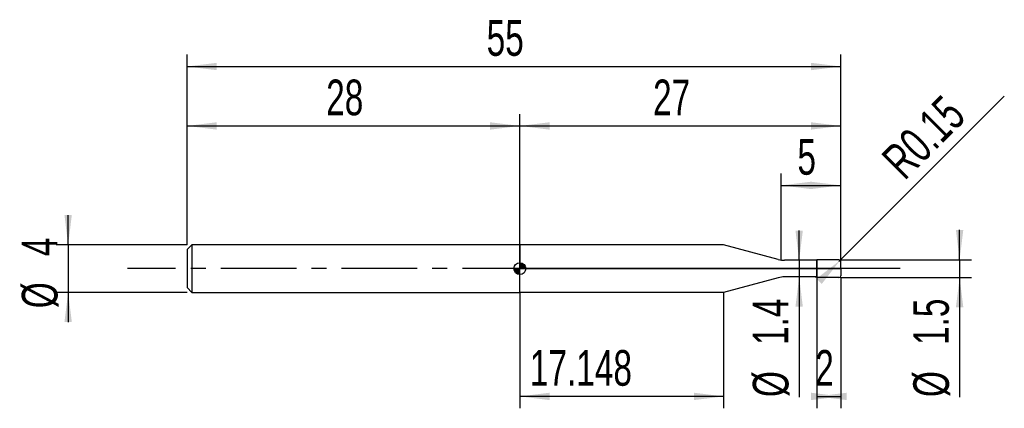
# Model space of a CAD drawing. Extents: x -14.1 to 68.8, y -11.8 to 20.9.
import ezdxf
from ezdxf.enums import TextEntityAlignment as Align

# ---------------------------------------------------------------- set-up
doc = ezdxf.new("R2010")
doc.units = 0
doc.linetypes.add('CENTER', pattern=[10.16, 6.35, -1.27, 1.27, -1.27])
doc.layers.get('0').update_dxf_attribs({"linetype": 'CONTINUOUS'})
for name, color, linetype in [('1', 4, 'CONTINUOUS'), ('2', 7, 'CONTINUOUS'), ('4', 2, 'CENTER'), ('CUT', 1, 'CONTINUOUS'), ('NOCUT', 7, 'CONTINUOUS'), ('SK1', 4, 'CONTINUOUS'), ('SK2', 7, 'CONTINUOUS'), ('SK4', 2, 'CENTER')]:
    doc.layers.add(name, color=color, linetype=linetype)
doc.dimstyles.new('SLDDIMSTYLE0', dxfattribs={"dimtxt": 3, "dimasz": 2.5, "dimexe": 0, "dimexo": 0.0625, "dimgap": 0.75, "dimtad": 1, "dimrnd": 1e-09, "dimzin": 12, "dimsah": 1, "dimcen": 0.09, "dimazin": 3, "dimtfac": 1, "dimtofl": 0, "dimtmove": 0, "dimatfit": 3})
doc.dimstyles.new('SLDDIMSTYLE1', dxfattribs={"dimtxt": 3, "dimasz": 2.5, "dimexe": 0, "dimexo": 0.0625, "dimgap": 0.75, "dimtad": 1, "dimrnd": 1e-09, "dimzin": 12, "dimsah": 1, "dimcen": 0.09, "dimazin": 3, "dimtfac": 1, "dimtmove": 0, "dimatfit": 3})
doc.dimstyles.new('SLDDIMSTYLE2', dxfattribs={"dimtxt": 3, "dimasz": 2.5, "dimexe": 0, "dimexo": 0.0625, "dimgap": 0.75, "dimtad": 1, "dimrnd": 1e-09, "dimsah": 1, "dimcen": 0, "dimazin": 3, "dimtfac": 1, "dimtofl": 0, "dimtmove": 0, "dimatfit": 3})

# ---------------------------------------------------------------- blocks, each defined once
blk = doc.blocks.new('_D')
at = {"layer": '2'}
for p, q in [((53, -0.75), (53, -11.75)), ((55, -0.75), (55, -11.75)), ((53, -10.75), (55, -10.75))]:
    blk.add_line(p, q, dxfattribs=at)
for points in [[(55, -10.75), (52.5, -10.44), (52.5, -11.06)], [(53, -10.75), (55.5, -11.06), (55.5, -10.44)]]:
    blk.add_solid(points, dxfattribs=at)
at = {"layer": '2', "width": 0.7}
blk.add_text('2', height=3, dxfattribs=at).set_placement((52.854, -10.75), align=Align.BOTTOM_LEFT)
blk = doc.blocks.new('_D_1')
at = {"layer": '2'}
for p, q in [((65, 0.75), (65, 3.25)), ((55, 0.75), (66, 0.75)), ((65, 0.75), (65, -0.75)), ((55, -0.75), (66, -0.75)), ((65, -0.75), (65, -10.802))]:
    blk.add_line(p, q, dxfattribs=at)
for points in [[(65, 0.75), (65.31, 3.25), (64.69, 3.25)], [(65, -0.75), (64.69, -3.25), (65.31, -3.25)]]:
    blk.add_solid(points, dxfattribs=at)
at = {"layer": '2', "width": 0.7}
for s, p in [('1.5', (64.992, -6.428)), ('%%c', (65, -10.802))]:
    blk.add_text(s, height=3, rotation=90, dxfattribs=at).set_placement(p, align=Align.BOTTOM_LEFT)
blk = doc.blocks.new('_D_2')
at = {"layer": '2'}
for p, q in [((28, -2), (28, -11.75)), ((45.148, -2), (45.148, -11.75)), ((45.148, -10.75), (28, -10.75))]:
    blk.add_line(p, q, dxfattribs=at)
for points in [[(28, -10.75), (30.5, -11.06), (30.5, -10.44)], [(45.148, -10.75), (42.648, -10.44), (42.648, -11.06)]]:
    blk.add_solid(points, dxfattribs=at)
at = {"layer": '2', "width": 0.7}
blk.add_text('17.148', height=3, dxfattribs=at).set_placement((28.846, -10.75), align=Align.BOTTOM_LEFT)
blk = doc.blocks.new('_D_3')
at = {"layer": '2'}
for p, q in [((50, 0.7), (50, 8)), ((55, 0.7), (55, 8)), ((50, 7), (55, 7))]:
    blk.add_line(p, q, dxfattribs=at)
for points in [[(50, 7), (52.5, 6.69), (52.5, 7.31)], [(55, 7), (52.5, 7.31), (52.5, 6.69)]]:
    blk.add_solid(points, dxfattribs=at)
at = {"layer": '2', "width": 0.7}
blk.add_text('5', height=3, dxfattribs=at).set_placement((51.354, 7), align=Align.BOTTOM_LEFT)
blk = doc.blocks.new('_D_4')
at = {"layer": '2'}
for p, q in [((51.5, 0.7), (51.5, 3.2)), ((53, 0.7), (50.5, 0.7)), ((51.5, 0.7), (51.5, -0.7)), ((53, -0.7), (50.5, -0.7)), ((51.5, -0.7), (51.5, -10.802))]:
    blk.add_line(p, q, dxfattribs=at)
for points in [[(51.5, 0.7), (51.81, 3.2), (51.19, 3.2)], [(51.5, -0.7), (51.19, -3.2), (51.81, -3.2)]]:
    blk.add_solid(points, dxfattribs=at)
at = {"layer": '2', "width": 0.7}
for s, p in [('1.4', (51.492, -6.428)), ('%%c', (51.5, -10.802))]:
    blk.add_text(s, height=3, rotation=90, dxfattribs=at).set_placement(p, align=Align.BOTTOM_LEFT)
blk = doc.blocks.new('_D_5')
at = {"layer": '2'}
for q in [(68.76, 14.51), (54.85, 0.6)]:
    blk.add_line((54.956, 0.706), q, dxfattribs=at)
blk.add_solid([(54.956, 0.706), (52.969, -0.842), (53.408, -1.281)], dxfattribs=at)
at = {"layer": '2', "width": 0.7}
blk.add_text('R0.15', height=3, rotation=45, dxfattribs=at).set_placement((61.005, 6.714), align=Align.BOTTOM_LEFT)
blk = doc.blocks.new('_D_6')
at = {"layer": 'SK2'}
for p, q in [((0, 2), (0, 18)), ((55, 2), (55, 18)), ((0, 17), (55, 17))]:
    blk.add_line(p, q, dxfattribs=at)
for points in [[(0, 17), (2.5, 16.69), (2.5, 17.31)], [(55, 17), (52.5, 17.31), (52.5, 16.69)]]:
    blk.add_solid(points, dxfattribs=at)
at = {"layer": 'SK2', "width": 0.7}
blk.add_text('55', height=3, dxfattribs=at).set_placement((25.208, 17), align=Align.BOTTOM_LEFT)
blk = doc.blocks.new('_D_7')
at = {"layer": 'SK2'}
for p, q in [((0, 2), (0, 13)), ((28, 2), (28, 13)), ((0, 12), (28, 12))]:
    blk.add_line(p, q, dxfattribs=at)
for points in [[(0, 12), (2.5, 11.69), (2.5, 12.31)], [(28, 12), (25.5, 12.31), (25.5, 11.69)]]:
    blk.add_solid(points, dxfattribs=at)
at = {"layer": 'SK2', "width": 0.7}
blk.add_text('28', height=3, dxfattribs=at).set_placement((11.708, 12), align=Align.BOTTOM_LEFT)
blk = doc.blocks.new('_D_8')
at = {"layer": 'SK2'}
for p, q in [((28, 0), (28, 13)), ((55, 0), (55, 13)), ((28, 12), (55, 12))]:
    blk.add_line(p, q, dxfattribs=at)
for points in [[(28, 12), (30.5, 11.69), (30.5, 12.31)], [(55, 12), (52.5, 12.31), (52.5, 11.69)]]:
    blk.add_solid(points, dxfattribs=at)
at = {"layer": 'SK2', "width": 0.7}
blk.add_text('27', height=3, dxfattribs=at).set_placement((39.208, 12), align=Align.BOTTOM_LEFT)
blk = doc.blocks.new('_D_9')
at = {"layer": 'SK2'}
for p, q in [((-10, 2), (-10, 4.5)), ((0, 2), (-11, 2)), ((-10, 2), (-10, -2)), ((0, -2), (-11, -2)), ((-10, -2), (-10, -4.5))]:
    blk.add_line(p, q, dxfattribs=at)
for points in [[(-10, 2), (-9.69, 4.5), (-10.31, 4.5)], [(-10, -2), (-10.31, -4.5), (-9.69, -4.5)]]:
    blk.add_solid(points, dxfattribs=at)
at = {"layer": 'SK2', "width": 0.7}
for s, p in [('4', (-10.008, 1.041)), ('%%c', (-10, -3.333))]:
    blk.add_text(s, height=3, rotation=90, dxfattribs=at).set_placement(p, align=Align.BOTTOM_LEFT)
blk = doc.blocks.new('*U12')
at = {"color": 0, "linetype": 'CONTINUOUS'}
for points in [[(0, 0), (0, 0.5), (0.098, 0)], [(0.098, 0), (0, 0.5), (0.098, 0.49)], [(0.098, 0), (0.098, 0.49), (0.191, 0)], [(0.191, 0), (0.098, 0.49), (0.191, 0.462)], [(0.191, 0), (0.191, 0.462), (0.278, 0)], [(0.278, 0), (0.191, 0.462), (0.278, 0.416)], [(0.278, 0), (0.278, 0.416), (0.354, 0)], [(0.354, 0), (0.278, 0.416), (0.354, 0.354)], [(0.354, 0), (0.354, 0.354), (0.416, 0)], [(0.416, 0), (0.354, 0.354), (0.416, 0.278)], [(0.416, 0), (0.416, 0.278), (0.462, 0)], [(0.462, 0), (0.416, 0.278), (0.462, 0.191)], [(0.462, 0), (0.462, 0.191), (0.49, 0)], [(0.49, 0), (0.462, 0.191), (0.49, 0.098)], [(0.49, 0), (0.49, 0.098), (0.5, 0)]]:
    blk.add_solid(points, dxfattribs=at)
blk = doc.blocks.new('*U13')
at = {"color": 0, "linetype": 'CONTINUOUS'}
for points in [[(-0.492, -0.087), (-0.5, 0), (-0.492, 0)], [(-0.492, -0.087), (-0.492, 0), (-0.47, -0.171)], [(-0.47, -0.171), (-0.492, 0), (-0.47, 0)], [(-0.47, -0.171), (-0.47, 0), (-0.433, -0.25)], [(-0.433, -0.25), (-0.47, 0), (-0.433, 0)], [(-0.433, -0.25), (-0.433, 0), (-0.383, -0.321)], [(-0.383, -0.321), (-0.433, 0), (-0.383, 0)], [(-0.383, -0.321), (-0.383, 0), (-0.321, -0.383)], [(-0.321, -0.383), (-0.383, 0), (-0.321, 0)], [(-0.321, -0.383), (-0.321, 0), (-0.25, -0.433)], [(-0.25, -0.433), (-0.321, 0), (-0.25, 0)], [(-0.25, -0.433), (-0.25, 0), (-0.171, -0.47)], [(-0.171, -0.47), (-0.25, 0), (-0.171, 0)], [(-0.171, -0.47), (-0.171, 0), (-0.087, -0.492)], [(-0.087, -0.492), (-0.171, 0), (-0.087, 0)], [(-0.087, -0.492), (-0.087, 0), (0, -0.5)], [(0, -0.5), (-0.087, 0), (0, 0)]]:
    blk.add_solid(points, dxfattribs=at)
blk = doc.blocks.new('SW_DOWELSYMBOL_0')
at = {"layer": 'SK1', "color": 0}
blk.add_circle((0, 0), 0.5, dxfattribs=at)
at = {"color": 0, "linetype": 'CONTINUOUS'}
for name in ['*U13', '*U12']:
    blk.add_blockref(name, (0, 0), dxfattribs=at)

msp = doc.modelspace()

# ---------------------------------------------------------------- linework, layer by layer
at = {"layer": '1'}
for p, q in [((45.148, 2), (28, 2)), ((28, 2), (28, 0)), ((49.746, 0.768), (45.148, 2)), ((28, -2), (28, 0)), ((52.716, 0.7), (50.263, 0.7)), ((53, 0.75), (52.716, 0.7)), ((54.85, 0.75), (53, 0.75)), ((53, 0.75), (53, 0)), ((53, 0), (53, 0.75)), ((53, -0.75), (53, 0)), ((53, 0), (53, -0.75)), ((55, 0), (55, 0.6)), ((55, 0), (55, -0.6)), ((49.746, -0.768), (45.148, -2)), ((52.716, -0.7), (50.263, -0.7)), ((53, -0.75), (52.716, -0.7)), ((54.85, -0.75), (53, -0.75)), ((45.148, -2), (28, -2))]:
    msp.add_line(p, q, dxfattribs=at)
for centre, radius, start, end in [((50.263, 2.7), 2, 255, 270), ((54.85, 0.6), 0.15, 0, 90), ((50.263, -2.7), 2, 90, 105), ((54.85, -0.6), 0.15, 270, 0)]:
    msp.add_arc(centre, radius, start, end, dxfattribs=at)
at = {"layer": '4'}
msp.add_line((55, 0), (28, 0), dxfattribs=at)
at = {"layer": 'CUT'}
for p, q in [((54.85, 0.75), (53, 0.75)), ((53, 0.75), (53, 0)), ((53, 0), (55, 0)), ((55, 0), (55, 0.6))]:
    msp.add_line(p, q, dxfattribs=at)
msp.add_arc((54.85, 0.6), 0.15, 0, 90, dxfattribs=at)
at = {"layer": 'NOCUT'}
for p, q in [((45.148, 2), (28, 2)), ((28, 2), (28, 0)), ((49.746, 0.768), (45.148, 2)), ((28, 0), (53, 0)), ((52.716, 0.7), (50.263, 0.7)), ((53, 0.75), (52.716, 0.7)), ((53, 0), (53, 0.75))]:
    msp.add_line(p, q, dxfattribs=at)
msp.add_arc((50.263, 2.7), 2, 255, 270, dxfattribs=at)
at = {"layer": 'SK1'}
for p, q in [((0.4, 2), (0, 1.6)), ((28, 2), (0.4, 2)), ((0.4, 2), (0.4, -2)), ((0, 1.6), (0, 0)), ((0, 0), (0, -1.6)), ((0, -1.6), (0.4, -2)), ((0.4, -2), (28, -2))]:
    msp.add_line(p, q, dxfattribs=at)
msp.add_circle((28, 0), 0.5, dxfattribs=at)
at = {"layer": 'SK4'}
msp.add_line((60, 0), (-5, 0), dxfattribs=at)

# ---------------------------------------------------------------- block references
at = {"layer": 'SK1'}
msp.add_blockref('SW_DOWELSYMBOL_0', (28, 0), dxfattribs=at)

# ---------------------------------------------------------------- texts
at = {"layer": 'SK2', "width": 0.7}
msp.add_text('AP1', height=0.05, dxfattribs=at).set_placement((28, -0.018), align=Align.BOTTOM_LEFT)

# ---------------------------------------------------------------- dimensions: what is measured, and where the dimension line sits
at = {"layer": '2'}
dim = msp.add_radius_dim(center=(54.85, 0.6), mpoint=(54.956, 0.706), dimstyle='SLDDIMSTYLE2', dxfattribs=at)
dim.commit()
dim.dimension.update_dxf_attribs({"geometry": '_D_5', "text_midpoint": (65, 10.75), "dimtype": 164})
for base, p1, p2, picture, middle in [((55, 7), (50, 0.7), (55, 0.7), '_D_3', (52.5, 7)), ((55, -10.75), (53, -0.75), (55, -0.75), '_D', (54, -10.75)), ((28, -10.75), (45.148, -2), (28, -2), '_D_2', (35.148, -10.75))]:
    dim = msp.add_linear_dim(base=base, p1=p1, p2=p2, dimstyle='SLDDIMSTYLE0', dxfattribs=at)
    dim.commit()
    dim.dimension.update_dxf_attribs({"geometry": picture, "text_midpoint": middle, "dimtype": 160})
for base, p1, p2, picture, middle in [((51.5, -0.7), (53, 0.7), (53, -0.7), '_D_4', (51.5, -5.75)), ((65, -0.75), (55, 0.75), (55, -0.75), '_D_1', (65, -5.75))]:
    dim = msp.add_linear_dim(base=base, p1=p1, p2=p2, angle=90, text='%%c<>', dimstyle='SLDDIMSTYLE1', dxfattribs=at)
    dim.commit()
    dim.dimension.update_dxf_attribs({"geometry": picture, "text_midpoint": middle, "dimtype": 160})
at = {"layer": 'SK2'}
for base, p1, p2, picture, middle in [((55, 17), (0, 2), (55, 2), '_D_6', (27.5, 17)), ((28, 12), (0, 2), (28, 2), '_D_7', (14, 12)), ((55, 12), (28, 0), (55, 0), '_D_8', (41.5, 12))]:
    dim = msp.add_linear_dim(base=base, p1=p1, p2=p2, dimstyle='SLDDIMSTYLE0', dxfattribs=at)
    dim.commit()
    dim.dimension.update_dxf_attribs({"geometry": picture, "text_midpoint": middle, "dimtype": 160})
dim = msp.add_linear_dim(base=(-10, -2), p1=(0, 2), p2=(0, -2), angle=90, text='%%c<>', dimstyle='SLDDIMSTYLE1', dxfattribs=at)
dim.commit()
dim.dimension.update_dxf_attribs({"geometry": '_D_9', "text_midpoint": (-10, 0), "dimtype": 160})

doc.saveas('drawing.dxf')
